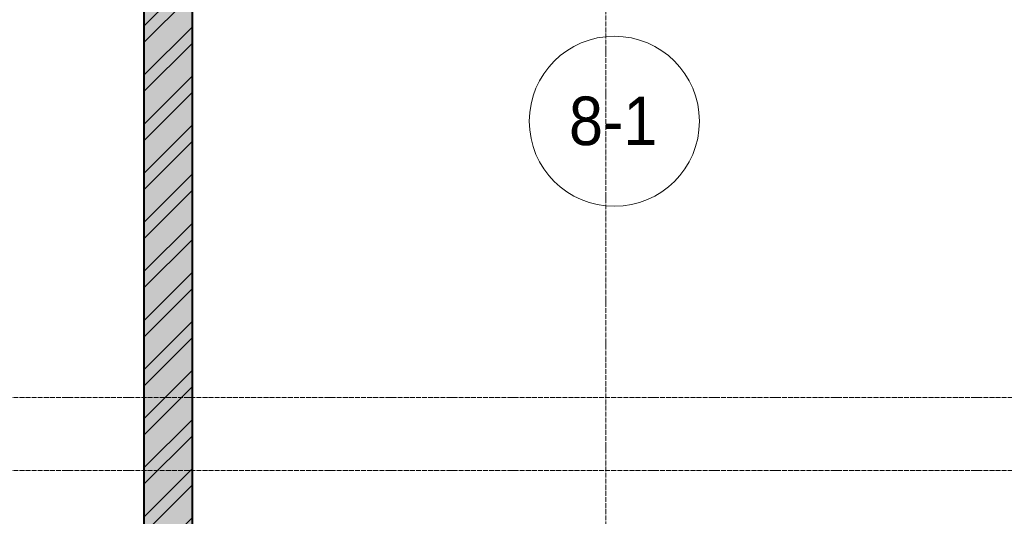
# Model space of a CAD drawing. Header units: millimetres. Extents: x 5617 to 113279, y 7718 to 199432.
# Tile 56 of 79: x 50415 to 54466, y 29511 to 31556. Entities that reach past the tile are written whole.
import ezdxf

# ---------------------------------------------------------------- set-up
doc = ezdxf.new("R2010")
doc.units = ezdxf.units.MM
doc.linetypes.add('ADSK_Линия сетки', pattern=[25, 20, -2.5, 0, -2.5])
doc.linetypes.add('Линия сетки', pattern=[25, 20, -2.5, 0, -2.5])
for name, color, linetype, lineweight in [('Марки помещений', 7, 'Continuous', 20), ('Оси', 7, 'Continuous', 9), ('Стены разрез', 7, 'Continuous', 40)]:
    doc.layers.add(name, color=color, linetype=linetype, lineweight=lineweight)
doc.styles.add('Arial_3', font='arial.ttf', dxfattribs={"width": 0.9, "height": 200})

# ---------------------------------------------------------------- blocks, each defined once
blk = doc.blocks.new('135_SLK_K4_AR_rvt-1-МКСС_К4_L15_51_600_')
at = {"layer": 'Стены разрез', "lineweight": 9, "true_color": 0xaaaaaa}
h = blk.add_hatch(dxfattribs=at)
h.set_pattern_fill('FP_1', color=253, style=0, pattern_type=2)
h.set_pattern_definition([(50, (0, 0), (218.62117, -19.1268), [22.86, -251.46]), (355, (0, 0), (-42.29187, 229.2684), [18.288, -201.168]), (100.451, (18.22, -1.6), (176.33107, 210.13963), [19.428, -213.708]), (46.184, (0, 60.96), (325.29495, -50.45164), [34.29, -377.19]), (96.636, (27.1, 56.76), (284.883, 296.91266), [29.142, -320.562]), (351.184, (0, 60.96), (284.8858, 296.9107), [27.432, -301.752]), (21, (30.48, 45.72), (181.93753, -122.71832), [22.86, -251.46]), (326, (30.48, 45.72), (74.16223, 221.0262), [18.288, -201.168]), (71.451, (45.64, 35.5), (256.10035, 98.30526), [19.428, -213.708]), (37.5, (0, 0), (3.70639, 101.465895), [3.353, -195.377, 3.353, -200.863, -201.93]), (37.5, (0, 0), (3.70639, 101.465895), [-402.946, 3.353, -198.577]), (7.5, (0, 0), (80.18358, 120.21653), [3.353, -113.081, 3.353, -190.805, -76.962]), (7.5, (0, 0), (80.18358, 120.21653), [-310.591, 3.353, -73.609]), (327.5, (-67.97, 0), (162.708646, -6.87497), [3.353, -72.847, 3.353, -234.391, -315.468]), (327.5, (-67.97, 0), (162.708646, -6.87497), [-313.944, 3.353, -312.115]), (317.5, (-98.45, 0), (177.75468, 30.51183), [3.353, -95.707, 3.353, -154.534, -224.028]), (317.5, (-98.45, 0), (177.75468, 30.51183), [-256.946, 3.353, -220.675])])
h.paths.add_polyline_path([(120450, 26420), (120650, 26420), (120650, 32900), (120450, 32900), (120450, 26543.4)])
h = blk.add_hatch(dxfattribs=at)
h.set_pattern_fill('FP_2', color=253, style=0, pattern_type=2)
h.set_pattern_definition([(45, (0, 0), (-101.02788, 101.02788), []), (45, (67.35, 0), (-101.02788, 101.02788), [])])
h.paths.add_polyline_path([(120450, 26420), (120650, 26420), (120650, 32900), (120450, 32900), (120450, 26543.4)])
at = {"layer": 'Стены разрез', "color": 253, "true_color": 0xaaaaaa}
for p, q in [((120450, 32900), (120450, 26420)), ((120650, 26420), (120650, 32900))]:
    blk.add_line(p, q, dxfattribs=at)
blk = doc.blocks.new('050_Марка_Помещение - Номер-620969-МКСС_К4_L15_51_600_')
at = {"layer": 'Марки помещений'}
blk.add_circle((0, 0), 3.5, dxfattribs=at)

msp = doc.modelspace()

# ---------------------------------------------------------------- linework, layer by layer
at = {"layer": 'Оси', "linetype": 'Линия сетки'}
msp.add_line((52826.3, 12025.7), (52826.3, 33150), dxfattribs=at)
at = {"layer": 'Оси', "linetype": 'ADSK_Линия сетки'}
for p, q in [((67226.3, 30000), (26398.4, 30000)), ((67226.3, 29700), (25128.4, 29700))]:
    msp.add_line(p, q, dxfattribs=at)

# ---------------------------------------------------------------- block references
at = {"lineweight": 5}
msp.add_blockref('135_SLK_K4_AR_rvt-1-МКСС_К4_L15_51_600_', (-69523.7, 0), dxfattribs=at)
at = {"layer": 'Марки помещений', "xscale": 99.99999999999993, "yscale": 99.99999999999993, "zscale": 99.99999999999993}
msp.add_blockref('050_Марка_Помещение - Номер-620969-МКСС_К4_L15_51_600_', (52861.9, 31137.5), dxfattribs=at)

# ---------------------------------------------------------------- texts
at = {"layer": 'Марки помещений', "lineweight": 9, "insert": (52675.3, 31239.3), "char_height": 200, "width": 447.342, "attachment_point": 1, "style": 'Arial_3'}
msp.add_mtext('8-1', dxfattribs=at)

doc.saveas('drawing.dxf')
